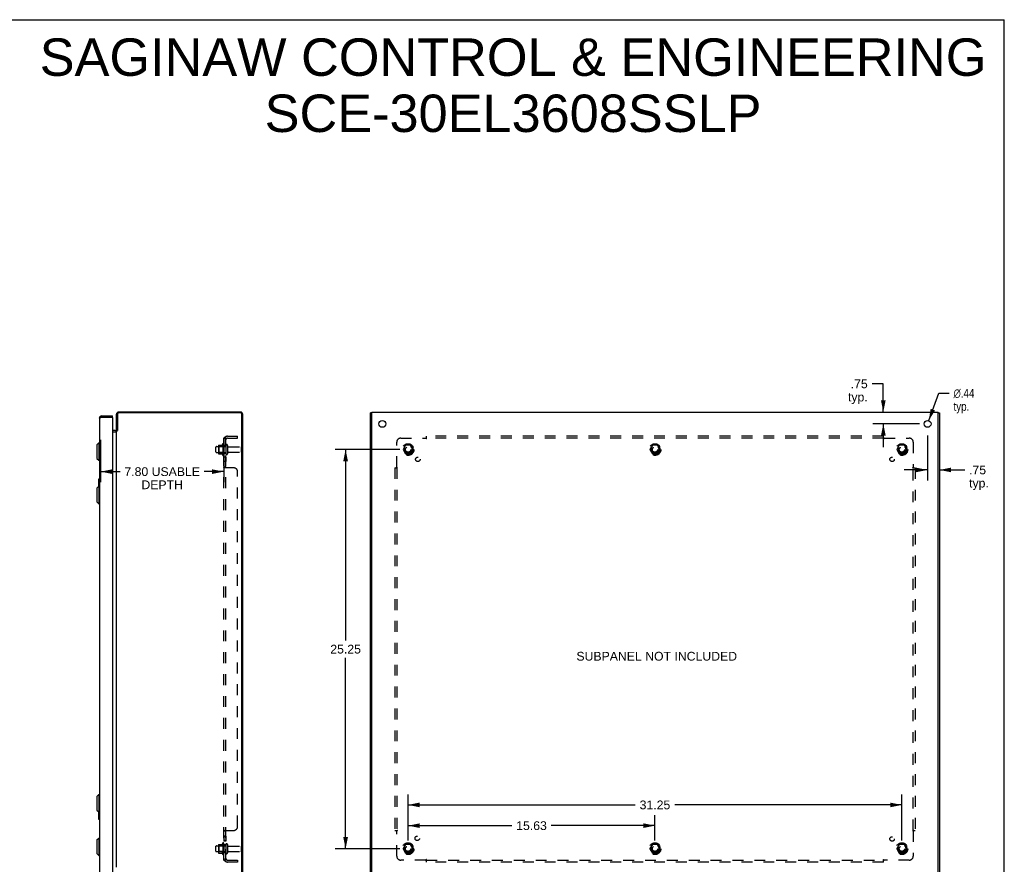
# Model space of a CAD drawing. Header units: inches. Extents: x 0 to 126, y 0 to 81.
# Tile 5 of 5: x 63 to 126, y 28 to 81. Entities that reach past the tile are written whole.
import ezdxf

# ---------------------------------------------------------------- set-up
doc = ezdxf.new("R2010")
doc.units = ezdxf.units.IN
doc.header["$LTSCALE"] = 6.919
doc.header["$MEASUREMENT"] = 0
doc.linetypes.add('HIDDEN', pattern=[0.2, 0.1, -0.1])
doc.layers.get('0').update_dxf_attribs({"linetype": 'CONTINUOUS'})
for name, color, linetype in [('02___PRT_ALL_AXES', 7, 'CONTINUOUS'), ('BENT-SUB-6STUDS-WIDER', 7, 'CONTINUOUS'), ('DEFAULT_2', 8, 'HIDDEN'), ('DIMENSIONS', 7, 'CONTINUOUS')]:
    doc.layers.add(name, color=color, linetype=linetype)
doc.styles.get("Standard").update_dxf_attribs({"font": 'arial.ttf'})
doc.styles.add('TEXTSTYLE_1', font='gdt', dxfattribs={"width": 0.8})
doc.dimstyles.new('DIMSTYLE_1', dxfattribs={"dimtxt": 0.555, "dimasz": 0.74, "dimexe": 0.09, "dimexo": 0.07, "dimgap": 0.0375, "dimtad": 0, "dimtih": 1, "dimtoh": 1, "dimzin": 4, "dimdsep": 46, "dimtxsty": 'Standard', "dimblk": '_FILLED', "dimblk1": '_FILLED', "dimblk2": '_FILLED', "dimcen": 0.09, "dimazin": 1, "dimtfac": 1, "dimtofl": 0, "dimtmove": 0, "dimatfit": 3, "dimldrblk": '_FILLED', "dimfxl": 1, "dimtolj": 1, "dimtzin": 4, "dimarcsym": 0})
doc.dimstyles.new('DIMSTYLE_2', dxfattribs={"dimtxt": 0.555, "dimasz": 0.74, "dimexe": 0.09, "dimexo": 0.07, "dimgap": 0.09, "dimtad": 0, "dimtih": 1, "dimtoh": 1, "dimzin": 4, "dimdsep": 46, "dimtxsty": 'Standard', "dimblk": '_FILLED', "dimblk1": '_FILLED', "dimblk2": '_FILLED', "dimcen": 0.09, "dimazin": 1, "dimtfac": 1, "dimtofl": 0, "dimtmove": 0, "dimatfit": 1, "dimldrblk": '_FILLED', "dimfxl": 1, "dimtolj": 1, "dimtzin": 4, "dimarcsym": 0})

# ---------------------------------------------------------------- blocks, each defined once
blk = doc.blocks.new('_FILLED')
at = {"color": 0, "linetype": 'ByBlock'}
blk.add_solid([(0, 0), (-1, 0.2), (-1, -0.2)], dxfattribs=at)
blk = doc.blocks.new('*D6')
at = {"layer": 'DIMENSIONS', "color": 2, "linetype": 'Continuous'}
for p, q in [((68.608, 54.818), (68.608, 52.148)), ((76.406, 54.818), (76.406, 52.148)), ((68.608, 52.814), (69.841, 52.814)), ((76.406, 52.814), (75.172, 52.814))]:
    blk.add_line(p, q, dxfattribs=at)
at = {"layer": 'DIMENSIONS', "color": 2, "linetype": 'Continuous', "xscale": 0.74, "yscale": 0.74, "zscale": 0.74, "rotation": 180}
blk.add_blockref('_FILLED', (68.608, 52.814), dxfattribs=at)
at = {"layer": 'DIMENSIONS', "color": 2, "linetype": 'Continuous', "xscale": 0.74, "yscale": 0.74, "zscale": 0.74}
blk.add_blockref('_FILLED', (76.406, 52.814), dxfattribs=at)
at = {"layer": 'DIMENSIONS', "color": 2, "linetype": 'Continuous', "insert": (72.507, 53.091), "char_height": 0.555, "width": 4.7763, "attachment_point": 2, "line_spacing_factor": 0.9}
blk.add_mtext('7.80 USABLE\\PDEPTH', dxfattribs=at)
blk = doc.blocks.new('*D13')
at = {"layer": 'DIMENSIONS', "color": 2, "linetype": 'Continuous'}
for p, q in [((118.144, 58.366), (117.435, 58.366)), ((118.144, 56.586), (118.144, 58.366)), ((120.424, 55.836), (117.478, 55.836)), ((118.144, 55.836), (118.144, 54.356))]:
    blk.add_line(p, q, dxfattribs=at)
at = {"layer": 'DIMENSIONS', "color": 2, "linetype": 'Continuous', "xscale": 0.74, "yscale": 0.74, "zscale": 0.74}
for p, rotation in [((118.144, 56.586), 270), ((118.144, 55.836), 90)]:
    blk.add_blockref('_FILLED', p, dxfattribs=dict(at, rotation=rotation))
at = {"layer": 'DIMENSIONS', "color": 2, "linetype": 'Continuous', "insert": (117.157, 58.644), "char_height": 0.555, "width": 1.24823, "attachment_point": 3, "line_spacing_factor": 0.9}
blk.add_mtext('.75\\Ptyp.', dxfattribs=at)
blk = doc.blocks.new('*D14')
at = {"layer": 'DIMENSIONS', "color": 2, "linetype": 'Continuous'}
for p, q in [((121.018, 56.041), (121.661, 57.774)), ((121.661, 57.774), (122.308, 57.774))]:
    blk.add_line(p, q, dxfattribs=at)
at = {"layer": 'DIMENSIONS', "color": 2, "linetype": 'Continuous', "xscale": 0.74, "yscale": 0.74, "zscale": 0.74, "rotation": 249.6559651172}
blk.add_blockref('_FILLED', (121.018, 56.041), dxfattribs=at)
at = {"layer": 'DIMENSIONS', "color": 2, "linetype": 'Continuous', "insert": (122.586, 58.051), "char_height": 0.555, "width": 1.81699, "attachment_point": 1, "line_spacing_factor": 0.9, "style": 'TEXTSTYLE_1'}
blk.add_mtext('{\\fgdt;n}\\fArial;.44\\Ptyp.', dxfattribs=at)
blk = doc.blocks.new('*D15')
at = {"layer": 'BENT-SUB-6STUDS-WIDER', "color": 2, "linetype": 'Continuous'}
for p, q in [((87.549, 54.211), (83.447, 54.211)), ((84.113, 54.211), (84.113, 42.141)), ((84.113, 28.961), (84.113, 41.031)), ((87.549, 28.961), (83.447, 28.961))]:
    blk.add_line(p, q, dxfattribs=at)
at = {"layer": 'BENT-SUB-6STUDS-WIDER', "color": 2, "linetype": 'Continuous', "xscale": 0.74, "yscale": 0.74, "zscale": 0.74}
for p, rotation in [((84.113, 54.211), 90), ((84.113, 28.961), 270)]:
    blk.add_blockref('_FILLED', p, dxfattribs=dict(at, rotation=rotation))
at = {"layer": 'BENT-SUB-6STUDS-WIDER', "color": 2, "linetype": 'Continuous', "insert": (84.113, 41.864), "char_height": 0.555, "width": 1.93941, "attachment_point": 2, "line_spacing_factor": 0.9}
blk.add_mtext('25.25', dxfattribs=at)
blk = doc.blocks.new('*D16')
at = {"layer": 'BENT-SUB-6STUDS-WIDER', "color": 2, "linetype": 'Continuous'}
for p, q in [((88.067, 29.479), (88.067, 31.087)), ((103.692, 29.479), (103.692, 31.087)), ((88.067, 30.421), (94.633, 30.421)), ((103.692, 30.421), (97.127, 30.421))]:
    blk.add_line(p, q, dxfattribs=at)
at = {"layer": 'BENT-SUB-6STUDS-WIDER', "color": 2, "linetype": 'Continuous', "xscale": 0.74, "yscale": 0.74, "zscale": 0.74, "rotation": 180}
blk.add_blockref('_FILLED', (88.067, 30.421), dxfattribs=at)
at = {"layer": 'BENT-SUB-6STUDS-WIDER', "color": 2, "linetype": 'Continuous', "xscale": 0.74, "yscale": 0.74, "zscale": 0.74}
blk.add_blockref('_FILLED', (103.692, 30.421), dxfattribs=at)
at = {"layer": 'BENT-SUB-6STUDS-WIDER', "color": 2, "linetype": 'Continuous', "insert": (95.88, 30.699), "char_height": 0.555, "width": 1.93941, "attachment_point": 2, "line_spacing_factor": 0.9}
blk.add_mtext('15.63', dxfattribs=at)
blk = doc.blocks.new('*D17')
at = {"layer": 'BENT-SUB-6STUDS-WIDER', "color": 2, "linetype": 'Continuous'}
for p, q in [((88.067, 29.479), (88.067, 32.399)), ((119.317, 29.479), (119.317, 32.399)), ((88.067, 31.733), (102.445, 31.733)), ((119.317, 31.733), (104.94, 31.733))]:
    blk.add_line(p, q, dxfattribs=at)
at = {"layer": 'BENT-SUB-6STUDS-WIDER', "color": 2, "linetype": 'Continuous', "xscale": 0.74, "yscale": 0.74, "zscale": 0.74, "rotation": 180}
blk.add_blockref('_FILLED', (88.067, 31.733), dxfattribs=at)
at = {"layer": 'BENT-SUB-6STUDS-WIDER', "color": 2, "linetype": 'Continuous', "xscale": 0.74, "yscale": 0.74, "zscale": 0.74}
blk.add_blockref('_FILLED', (119.317, 31.733), dxfattribs=at)
at = {"layer": 'BENT-SUB-6STUDS-WIDER', "color": 2, "linetype": 'Continuous', "insert": (103.692, 32.011), "char_height": 0.555, "width": 1.93941, "attachment_point": 2, "line_spacing_factor": 0.9}
blk.add_mtext('31.25', dxfattribs=at)
blk = doc.blocks.new('*D18')
at = {"layer": 'DIMENSIONS', "color": 2, "linetype": 'Continuous'}
for p, q in [((120.942, 55.1), (120.942, 52.256)), ((120.942, 52.922), (119.462, 52.922)), ((121.692, 52.922), (123.293, 52.922))]:
    blk.add_line(p, q, dxfattribs=at)
at = {"layer": 'DIMENSIONS', "color": 2, "linetype": 'Continuous', "xscale": 0.74, "yscale": 0.74, "zscale": 0.74}
blk.add_blockref('_FILLED', (120.942, 52.922), dxfattribs=at)
at = {"layer": 'DIMENSIONS', "color": 2, "linetype": 'Continuous', "xscale": 0.74, "yscale": 0.74, "zscale": 0.74, "rotation": 180}
blk.add_blockref('_FILLED', (121.692, 52.922), dxfattribs=at)
at = {"layer": 'DIMENSIONS', "color": 2, "linetype": 'Continuous', "insert": (123.571, 53.199), "char_height": 0.555, "width": 1.24823, "attachment_point": 1, "line_spacing_factor": 0.9}
blk.add_mtext('.75\\Ptyp.', dxfattribs=at)

msp = doc.modelspace()

# ---------------------------------------------------------------- linework, layer by layer
at = {"color": 7, "linetype": 'Continuous'}
for p, q in [((0, 81.4), (125.8, 81.4)), ((125.8, 0), (125.8, 81.4)), ((68.668, 56.336), (68.668, 56.261)), ((69.358, 56.261), (69.343, 56.261)), ((69.358, 56.261), (69.358, 56.336)), ((85.767, 56.523), (85.692, 56.523)), ((121.617, 56.523), (121.692, 56.523)), ((69.667, 55.411), (69.606, 55.411)), ((69.649, 55.391), (69.623, 55.411)), ((68.375, 54.519), (68.493, 54.637)), ((68.375, 54.519), (68.375, 53.653)), ((68.493, 54.637), (68.493, 53.535)), ((68.493, 54.637), (68.533, 54.637)), ((68.375, 53.653), (68.493, 53.535)), ((68.493, 53.535), (68.533, 53.535)), ((68.375, 51.769), (68.493, 51.887)), ((68.375, 51.769), (68.375, 50.903)), ((68.473, 52.321), (68.473, 51.866)), ((68.488, 52.336), (68.533, 52.336)), ((68.493, 51.887), (68.493, 50.785)), ((68.493, 51.887), (68.533, 51.887)), ((68.519, 52.236), (68.519, 51.887)), ((68.375, 50.903), (68.493, 50.785)), ((68.493, 50.785), (68.533, 50.785)), ((68.375, 32.269), (68.493, 32.387)), ((68.375, 32.269), (68.375, 31.403)), ((68.493, 32.387), (68.533, 32.387)), ((68.493, 32.387), (68.493, 31.285)), ((68.375, 31.403), (68.493, 31.285)), ((68.473, 31.305), (68.473, 30.851)), ((68.493, 31.285), (68.533, 31.285)), ((68.519, 31.285), (68.519, 30.936)), ((68.488, 30.836), (68.533, 30.836)), ((68.375, 29.52), (68.493, 29.638)), ((68.375, 29.52), (68.375, 28.654)), ((68.493, 29.638), (68.533, 29.638)), ((68.493, 29.638), (68.493, 28.536)), ((68.375, 28.654), (68.493, 28.536)), ((68.493, 28.536), (68.533, 28.536))]:
    msp.add_line(p, q, dxfattribs=at)
at = {"color": 3, "linetype": 'Continuous'}
for p, q in [((68.533, 56.201), (68.533, 26.971)), ((68.65, 56.256), (68.668, 56.261)), ((68.668, 56.336), (69.358, 56.336)), ((68.668, 56.261), (69.343, 56.261)), ((69.358, 56.246), (69.358, 26.926)), ((69.606, 55.411), (69.606, 56.441)), ((69.669, 56.443), (69.669, 55.414)), ((77.463, 56.523), (69.749, 56.523)), ((77.461, 56.586), (69.751, 56.586)), ((77.543, 26.729), (77.543, 56.443)), ((77.606, 26.731), (77.606, 56.441)), ((85.692, 26.649), (85.692, 56.523)), ((85.767, 26.586), (85.767, 56.586)), ((85.767, 56.586), (121.617, 56.586)), ((121.617, 26.586), (121.617, 56.586)), ((121.692, 56.523), (121.692, 26.649)), ((69.536, 55.411), (69.358, 55.411)), ((69.358, 55.336), (69.59, 55.336)), ((69.606, 27.788), (69.606, 55.384)), ((69.606, 55.384), (69.647, 55.384))]:
    msp.add_line(p, q, dxfattribs=at)
for points in [[(68.533, 56.201), (68.533, 56.204), (68.534, 56.206), (68.535, 56.209), (68.537, 56.211), (68.54, 56.214), (68.543, 56.216), (68.547, 56.219), (68.551, 56.221), (68.555, 56.224), (68.561, 56.226), (68.566, 56.229), (68.572, 56.231), (68.579, 56.234), (68.585, 56.236), (68.593, 56.239), (68.6, 56.241), (68.608, 56.244), (68.616, 56.246), (68.624, 56.249), (68.633, 56.251)], [(68.633, 56.251), (68.641, 56.254), (68.65, 56.256)], [(69.59, 55.438), (69.59, 55.437), (69.59, 55.437), (69.59, 55.436), (69.59, 55.435), (69.59, 55.435), (69.591, 55.434), (69.592, 55.432), (69.593, 55.431), (69.594, 55.43), (69.595, 55.429)], [(69.59, 55.336), (69.59, 55.337), (69.59, 55.338), (69.59, 55.339), (69.59, 55.341), (69.59, 55.342), (69.591, 55.343), (69.591, 55.345), (69.592, 55.346), (69.593, 55.347), (69.594, 55.348)], [(69.594, 55.348), (69.595, 55.35), (69.596, 55.351), (69.597, 55.352), (69.6, 55.354)], [(69.595, 55.429), (69.597, 55.426), (69.599, 55.424), (69.6, 55.423), (69.601, 55.421)], [(69.6, 55.354), (69.601, 55.355), (69.602, 55.356), (69.603, 55.358), (69.604, 55.359), (69.604, 55.36), (69.605, 55.361), (69.605, 55.362), (69.606, 55.363), (69.606, 55.364)], [(69.601, 55.421), (69.602, 55.42), (69.603, 55.418), (69.604, 55.417), (69.605, 55.415)], [(69.647, 55.384), (69.649, 55.385), (69.65, 55.387), (69.651, 55.388), (69.652, 55.389), (69.653, 55.39), (69.654, 55.391), (69.655, 55.392), (69.656, 55.393), (69.656, 55.395), (69.657, 55.396), (69.658, 55.397), (69.658, 55.398), (69.659, 55.399), (69.661, 55.402)], [(69.661, 55.402), (69.662, 55.403), (69.662, 55.405), (69.663, 55.406), (69.664, 55.407), (69.664, 55.408), (69.665, 55.409), (69.666, 55.411), (69.667, 55.412), (69.668, 55.413), (69.669, 55.414)]]:
    msp.add_lwpolyline(points, dxfattribs=at)
at = {"color": 7, "linetype": 'Continuous'}
for points in [[(69.649, 55.391), (69.65, 55.392), (69.651, 55.393), (69.653, 55.394), (69.654, 55.395), (69.656, 55.396), (69.658, 55.397)], [(68.518, 52.273), (68.518, 52.267), (68.519, 52.261), (68.519, 52.255), (68.519, 52.249), (68.519, 52.243), (68.519, 52.236)], [(68.519, 30.936), (68.519, 30.93), (68.519, 30.924), (68.519, 30.918), (68.519, 30.912), (68.518, 30.906), (68.518, 30.9)]]:
    msp.add_lwpolyline(points, dxfattribs=at)
at = {"color": 3, "linetype": 'Continuous'}
for centre, radius, start, end in [((68.668, 56.201), 0.135, 90, 180), ((69.343, 56.246), 0.015, 0, 90), ((69.751, 56.441), 0.145, 90, 180), ((69.749, 56.443), 0.08, 90, 180), ((77.461, 56.441), 0.145, 0, 90), ((77.463, 56.443), 0.08, 0, 90), ((69.536, 55.481), 0.07, 270, 356.76917)]:
    msp.add_arc(centre, radius, start, end, dxfattribs=at)
at = {"color": 7, "linetype": 'Continuous'}
for centre, radius, start, end in [((68.668, 56.201), 0.06, 90, 121.78549), ((69.536, 55.481), 0.145, 270, 293.87128), ((69.536, 55.481), 0.145, 318.01167, 321.24508), ((68.488, 52.321), 0.015, 90, 180), ((68.518, 52.321), 0.015, 0, 90), ((68.488, 30.851), 0.015, 180, 270), ((68.518, 30.851), 0.015, 270, 360)]:
    msp.add_arc(centre, radius, start, end, dxfattribs=at)
at = {"layer": '02___PRT_ALL_AXES', "color": 8, "linetype": 'HIDDEN'}
for p, q in [((75.936, 54.394), (76.531, 54.394)), ((76.336, 54.567), (76.336, 53.856)), ((76.406, 54.461), (76.406, 54.545)), ((76.406, 54.461), (76.406, 53.961)), ((76.531, 54.461), (76.406, 54.461)), ((76.531, 54.461), (76.531, 53.961)), ((76.699, 54.377), (77.501, 54.377)), ((75.936, 54.028), (76.531, 54.028)), ((76.406, 53.877), (76.406, 53.961)), ((76.531, 53.961), (76.406, 53.961)), ((76.406, 53.733), (76.406, 53.452)), ((76.531, 53.733), (76.406, 53.733)), ((76.531, 53.733), (76.531, 53.452)), ((76.699, 54.045), (77.501, 54.045)), ((76.531, 53.452), (76.406, 53.452)), ((76.336, 29.317), (76.336, 28.606)), ((76.531, 29.757), (76.406, 29.757)), ((76.406, 29.757), (76.406, 29.44)), ((76.531, 29.721), (76.406, 29.721)), ((76.531, 29.476), (76.406, 29.476)), ((76.531, 29.44), (76.406, 29.44)), ((76.406, 29.211), (76.406, 29.295)), ((76.531, 29.757), (76.531, 29.44)), ((75.936, 29.144), (76.531, 29.144)), ((75.936, 28.778), (76.531, 28.778)), ((76.531, 29.211), (76.406, 29.211)), ((76.406, 29.211), (76.406, 28.711)), ((76.531, 28.711), (76.406, 28.711)), ((76.406, 28.627), (76.406, 28.711)), ((76.531, 29.211), (76.531, 28.711)), ((76.699, 29.127), (77.501, 29.127)), ((76.699, 28.795), (77.501, 28.795))]:
    msp.add_line(p, q, dxfattribs=at)
at = {"layer": '02___PRT_ALL_AXES', "color": 3, "linetype": 'Continuous'}
for centre in [(86.439, 55.836), (120.942, 55.836)]:
    msp.add_circle(centre, 0.219, dxfattribs=at)
at = {"layer": '02___PRT_ALL_AXES', "color": 8, "linetype": 'HIDDEN'}
for centre, radius in [((88.067, 54.211), 0.372), ((88.067, 54.211), 0.356), ((88.067, 54.211), 0.25), ((88.067, 54.211), 0.183), ((103.692, 54.211), 0.372), ((103.692, 54.211), 0.356), ((103.692, 54.211), 0.25), ((103.692, 54.211), 0.183), ((119.317, 54.211), 0.372), ((119.317, 54.211), 0.356), ((119.317, 54.211), 0.25), ((119.317, 54.211), 0.183), ((88.686, 53.593), 0.141), ((118.699, 53.593), 0.141), ((88.067, 28.961), 0.372), ((88.067, 28.961), 0.356), ((88.647, 29.617), 0.141), ((103.692, 28.961), 0.372), ((103.692, 28.961), 0.356), ((118.699, 29.58), 0.141), ((119.317, 28.961), 0.372), ((119.317, 28.961), 0.356), ((88.067, 28.961), 0.25), ((88.067, 28.961), 0.183), ((103.692, 28.961), 0.25), ((103.692, 28.961), 0.183), ((119.317, 28.961), 0.25), ((119.317, 28.961), 0.183)]:
    msp.add_circle(centre, radius, dxfattribs=at)
for centre, radius, start, end in [((76.936, 54.211), 0.698, 149.33687, 156.03207), ((76.367, 54.545), 0.0384, 0, 145.55034), ((76.936, 54.211), 0.698, 203.96793, 210.66313), ((76.367, 53.877), 0.0384, 214.44966, 360), ((76.936, 28.961), 0.698, 149.33687, 156.03207), ((76.367, 29.295), 0.0384, 0, 145.55034), ((76.936, 28.961), 0.698, 203.96793, 210.66313), ((76.367, 28.627), 0.0384, 214.44966, 360)]:
    msp.add_arc(centre, radius, start, end, dxfattribs=at)
at = {"layer": 'DEFAULT_2', "color": 8, "linetype": 'HIDDEN'}
for p, q in [((76.406, 28.243), (76.406, 54.93)), ((76.531, 54.93), (76.406, 54.93)), ((76.46, 54.969), (76.556, 54.889)), ((76.483, 54.928), (76.484, 54.928)), ((76.484, 54.928), (76.486, 54.927)), ((76.486, 54.927), (76.487, 54.927)), ((76.487, 54.927), (76.488, 54.927)), ((76.488, 54.927), (76.49, 54.926)), ((76.49, 54.926), (76.491, 54.926)), ((76.491, 54.926), (76.493, 54.925)), ((76.493, 54.925), (76.494, 54.925)), ((76.494, 54.925), (76.496, 54.924)), ((76.496, 54.924), (76.497, 54.924)), ((76.497, 54.924), (76.499, 54.923)), ((76.499, 54.923), (76.5, 54.923)), ((76.5, 54.923), (76.502, 54.922)), ((76.531, 54.91), (76.53, 54.91)), ((76.531, 28.243), (76.531, 54.93)), ((76.643, 55.055), (77.281, 55.055)), ((76.643, 54.93), (77.281, 54.93)), ((77.281, 54.93), (77.281, 55.055)), ((87.599, 54.93), (89.188, 54.93)), ((89.202, 54.944), (89.199, 54.941)), ((89.207, 54.949), (89.202, 54.944)), ((89.224, 54.889), (89.224, 55.055)), ((118.161, 55.055), (89.224, 55.055)), ((118.161, 54.93), (89.224, 54.93)), ((118.161, 54.889), (118.161, 55.055)), ((118.196, 54.93), (119.786, 54.93)), ((75.906, 54.058), (75.906, 54.364)), ((76.07, 54.467), (76.07, 53.956)), ((76.09, 54.395), (76.07, 54.415)), ((76.08, 54.489), (76.308, 54.489)), ((76.09, 54.395), (76.09, 54.028)), ((76.386, 54.395), (76.09, 54.395)), ((76.386, 54.395), (76.406, 54.415)), ((76.386, 54.395), (76.386, 54.028)), ((76.637, 54.476), (76.637, 53.947)), ((77.531, 54.075), (77.531, 54.347)), ((87.349, 53.09), (87.349, 54.68)), ((87.904, 54.484), (87.75, 54.216)), ((88.222, 54.489), (87.913, 54.489)), ((88.385, 54.216), (88.23, 54.484)), ((103.529, 54.484), (103.375, 54.216)), ((103.847, 54.489), (103.538, 54.489)), ((104.01, 54.216), (103.855, 54.484)), ((119.154, 54.484), (119, 54.216)), ((119.472, 54.489), (119.163, 54.489)), ((119.635, 54.216), (119.48, 54.484)), ((120.036, 54.68), (120.036, 53.09)), ((76.09, 54.028), (76.07, 54.008)), ((76.08, 53.934), (76.308, 53.934)), ((76.386, 54.028), (76.09, 54.028)), ((76.386, 54.028), (76.406, 54.008)), ((87.75, 54.206), (87.904, 53.939)), ((88.222, 53.934), (87.913, 53.934)), ((88.23, 53.939), (88.385, 54.206)), ((103.375, 54.206), (103.529, 53.939)), ((103.847, 53.934), (103.538, 53.934)), ((103.855, 53.939), (104.01, 54.206)), ((119, 54.206), (119.154, 53.939)), ((119.472, 53.934), (119.163, 53.934)), ((119.48, 53.939), (119.635, 54.206)), ((76.531, 53.09), (76.406, 53.09)), ((76.453, 53.059), (76.451, 53.061)), ((77.031, 53.055), (76.46, 53.055)), ((76.531, 53.089), (76.531, 53.09)), ((76.531, 53.087), (76.531, 53.088)), ((76.551, 53.07), (76.55, 53.071)), ((76.555, 53.065), (76.555, 53.066)), ((87.224, 53.055), (87.224, 30.118)), ((87.224, 53.055), (87.389, 53.055)), ((87.349, 53.055), (87.349, 30.118)), ((119.995, 53.055), (120.161, 53.055)), ((120.036, 30.118), (120.036, 53.055)), ((120.05, 53.077), (120.047, 53.08)), ((120.055, 53.072), (120.05, 53.077)), ((120.161, 53.055), (120.161, 30.118)), ((77.281, 30.368), (77.281, 52.805)), ((76.406, 30.083), (76.406, 30.082)), ((76.531, 30.082), (76.406, 30.082)), ((76.46, 30.118), (77.031, 30.118)), ((76.556, 30.109), (76.555, 30.108)), ((87.224, 30.118), (87.389, 30.118)), ((87.33, 30.101), (87.334, 30.096)), ((87.334, 30.096), (87.338, 30.093)), ((87.349, 28.493), (87.349, 30.082)), ((119.995, 30.118), (120.161, 30.118)), ((120.036, 30.082), (120.036, 28.493)), ((75.906, 28.808), (75.906, 29.114)), ((76.07, 29.217), (76.07, 28.706)), ((76.09, 29.145), (76.07, 29.165)), ((76.09, 28.778), (76.07, 28.758)), ((76.08, 29.239), (76.308, 29.239)), ((76.08, 28.684), (76.308, 28.684)), ((76.386, 29.145), (76.09, 29.145)), ((76.09, 29.145), (76.09, 28.778)), ((76.386, 28.778), (76.09, 28.778)), ((76.386, 29.145), (76.406, 29.165)), ((76.386, 29.145), (76.386, 28.778)), ((76.386, 28.778), (76.406, 28.758)), ((76.637, 29.226), (76.637, 28.697)), ((77.531, 28.825), (77.531, 29.097)), ((87.904, 29.234), (87.75, 28.966)), ((87.75, 28.956), (87.904, 28.689)), ((88.222, 29.239), (87.913, 29.239)), ((88.222, 28.684), (87.913, 28.684)), ((88.385, 28.966), (88.23, 29.234)), ((88.23, 28.689), (88.385, 28.956)), ((103.529, 29.234), (103.375, 28.966)), ((103.375, 28.956), (103.529, 28.689)), ((103.847, 29.239), (103.538, 29.239)), ((103.847, 28.684), (103.538, 28.684)), ((104.01, 28.966), (103.855, 29.234)), ((103.855, 28.689), (104.01, 28.956)), ((119.154, 29.234), (119, 28.966)), ((119, 28.956), (119.154, 28.689)), ((119.472, 29.239), (119.163, 29.239)), ((119.472, 28.684), (119.163, 28.684)), ((119.635, 28.966), (119.48, 29.234)), ((119.48, 28.689), (119.635, 28.956)), ((76.531, 28.243), (76.406, 28.243)), ((76.46, 28.204), (76.556, 28.283)), ((76.474, 28.243), (76.474, 28.243)), ((76.494, 28.248), (76.493, 28.247)), ((76.496, 28.248), (76.494, 28.248)), ((76.498, 28.249), (76.496, 28.248)), ((76.499, 28.249), (76.498, 28.249)), ((76.501, 28.25), (76.499, 28.249)), ((76.643, 28.243), (77.281, 28.243)), ((77.281, 28.118), (76.643, 28.118)), ((77.281, 28.243), (77.281, 28.118)), ((89.188, 28.243), (87.599, 28.243)), ((89.224, 28.118), (89.224, 28.283)), ((89.224, 28.243), (118.161, 28.243)), ((118.161, 28.118), (89.224, 28.118)), ((118.161, 28.118), (118.161, 28.283)), ((118.178, 28.224), (118.183, 28.228)), ((118.183, 28.228), (118.186, 28.232)), ((119.786, 28.243), (118.196, 28.243))]:
    msp.add_line(p, q, dxfattribs=at)
for points in [[(76.428, 54.95), (76.425, 54.949), (76.422, 54.947), (76.419, 54.946), (76.416, 54.944), (76.414, 54.943), (76.412, 54.941), (76.41, 54.939), (76.408, 54.938), (76.407, 54.936), (76.406, 54.934), (76.406, 54.933), (76.406, 54.931), (76.406, 54.93)], [(76.46, 54.969), (76.458, 54.967), (76.456, 54.965), (76.453, 54.963), (76.451, 54.961), (76.448, 54.959), (76.445, 54.958), (76.441, 54.956), (76.438, 54.955), (76.435, 54.953), (76.428, 54.95)], [(76.474, 54.93), (76.474, 54.93), (76.473, 54.93), (76.473, 54.93), (76.472, 54.93), (76.472, 54.93), (76.472, 54.93), (76.471, 54.93), (76.471, 54.93), (76.471, 54.93), (76.471, 54.93)], [(76.471, 54.93), (76.471, 54.93), (76.471, 54.93), (76.471, 54.93), (76.471, 54.93), (76.472, 54.93), (76.472, 54.93), (76.473, 54.93), (76.473, 54.93), (76.473, 54.93), (76.474, 54.93), (76.474, 54.93), (76.475, 54.93), (76.475, 54.93), (76.476, 54.929), (76.476, 54.929), (76.477, 54.929), (76.477, 54.929), (76.478, 54.929), (76.478, 54.929), (76.479, 54.929), (76.48, 54.929), (76.48, 54.929), (76.481, 54.928), (76.482, 54.928), (76.482, 54.928), (76.483, 54.928)], [(76.502, 54.922), (76.504, 54.922), (76.505, 54.921), (76.506, 54.921), (76.506, 54.921), (76.507, 54.92), (76.508, 54.92), (76.509, 54.92), (76.51, 54.919), (76.511, 54.919), (76.512, 54.919), (76.513, 54.918), (76.514, 54.918), (76.515, 54.917), (76.515, 54.917), (76.516, 54.917), (76.517, 54.916), (76.518, 54.916), (76.519, 54.916), (76.519, 54.915), (76.52, 54.915), (76.521, 54.915), (76.522, 54.914), (76.522, 54.914), (76.523, 54.913), (76.524, 54.913), (76.525, 54.913), (76.525, 54.912), (76.526, 54.912), (76.527, 54.912), (76.527, 54.911), (76.528, 54.911), (76.528, 54.911), (76.529, 54.91), (76.53, 54.91), (76.53, 54.91), (76.531, 54.909), (76.531, 54.909), (76.532, 54.909), (76.532, 54.909), (76.533, 54.908), (76.533, 54.908), (76.534, 54.908), (76.534, 54.908), (76.534, 54.907), (76.534, 54.907)], [(76.545, 54.906), (76.544, 54.908), (76.542, 54.91), (76.54, 54.912), (76.539, 54.914), (76.537, 54.916), (76.536, 54.918), (76.534, 54.92), (76.533, 54.922), (76.532, 54.924), (76.531, 54.926), (76.531, 54.927), (76.531, 54.929), (76.531, 54.93)], [(76.535, 54.907), (76.535, 54.907), (76.534, 54.907), (76.534, 54.907), (76.534, 54.908), (76.534, 54.908), (76.533, 54.908), (76.533, 54.908), (76.533, 54.909), (76.532, 54.909), (76.532, 54.909), (76.531, 54.91)], [(76.534, 54.907), (76.535, 54.907), (76.535, 54.907)], [(76.556, 54.889), (76.556, 54.89), (76.557, 54.89), (76.557, 54.891), (76.557, 54.892), (76.556, 54.893), (76.556, 54.894), (76.555, 54.895), (76.555, 54.896), (76.554, 54.897), (76.553, 54.898), (76.551, 54.9), (76.55, 54.901), (76.549, 54.903), (76.545, 54.906)], [(89.199, 54.941), (89.197, 54.939), (89.195, 54.938), (89.194, 54.936), (89.192, 54.934), (89.191, 54.933), (89.189, 54.931), (89.188, 54.93)], [(89.198, 54.916), (89.197, 54.918), (89.196, 54.92), (89.194, 54.922), (89.193, 54.924), (89.192, 54.926), (89.191, 54.927), (89.189, 54.929), (89.188, 54.93)], [(89.224, 54.889), (89.222, 54.89), (89.221, 54.89), (89.219, 54.891), (89.218, 54.892), (89.217, 54.893), (89.215, 54.894), (89.214, 54.895), (89.213, 54.896), (89.211, 54.897), (89.21, 54.898), (89.209, 54.9), (89.208, 54.901), (89.206, 54.903), (89.205, 54.904), (89.204, 54.906), (89.203, 54.908), (89.202, 54.91), (89.201, 54.912), (89.198, 54.916)], [(89.224, 54.969), (89.222, 54.967), (89.221, 54.965), (89.219, 54.963), (89.218, 54.961), (89.217, 54.959), (89.215, 54.958), (89.214, 54.956), (89.212, 54.955), (89.211, 54.953), (89.209, 54.952), (89.208, 54.95), (89.207, 54.949)], [(118.161, 54.969), (118.163, 54.967), (118.164, 54.965), (118.165, 54.963), (118.167, 54.961), (118.168, 54.959), (118.17, 54.958), (118.171, 54.956), (118.172, 54.955), (118.174, 54.953), (118.175, 54.952), (118.177, 54.95), (118.178, 54.949)], [(118.161, 54.889), (118.163, 54.89), (118.164, 54.89), (118.165, 54.891), (118.167, 54.892), (118.168, 54.893), (118.169, 54.894), (118.171, 54.895), (118.172, 54.896), (118.173, 54.897), (118.175, 54.898), (118.176, 54.9), (118.177, 54.901), (118.178, 54.903), (118.179, 54.904), (118.181, 54.906), (118.182, 54.908), (118.183, 54.91), (118.184, 54.912)], [(118.178, 54.949), (118.184, 54.943), (118.186, 54.941), (118.188, 54.939), (118.189, 54.938), (118.191, 54.936), (118.193, 54.934), (118.194, 54.933), (118.195, 54.931), (118.196, 54.93)], [(118.184, 54.912), (118.187, 54.916), (118.188, 54.918), (118.189, 54.92), (118.19, 54.922), (118.192, 54.924), (118.193, 54.926), (118.194, 54.927), (118.195, 54.929), (118.196, 54.93)], [(76.406, 53.088), (76.406, 53.089), (76.406, 53.09)], [(76.419, 53.075), (76.416, 53.077), (76.414, 53.078), (76.412, 53.08), (76.41, 53.082), (76.408, 53.083), (76.407, 53.085), (76.406, 53.087), (76.406, 53.088), (76.406, 53.089), (76.406, 53.09)], [(76.425, 53.072), (76.422, 53.074), (76.419, 53.075), (76.416, 53.077), (76.414, 53.078), (76.412, 53.08), (76.41, 53.082), (76.408, 53.083)], [(76.438, 53.066), (76.431, 53.069), (76.428, 53.071), (76.425, 53.072)], [(76.448, 53.062), (76.445, 53.064), (76.441, 53.065), (76.438, 53.066)], [(76.46, 53.055), (76.458, 53.056), (76.456, 53.058), (76.453, 53.059), (76.451, 53.061), (76.448, 53.062)], [(76.46, 53.055), (76.458, 53.056), (76.456, 53.058)], [(76.539, 53.079), (76.537, 53.081), (76.536, 53.082), (76.534, 53.083), (76.533, 53.084), (76.532, 53.086), (76.531, 53.087), (76.531, 53.088), (76.531, 53.089), (76.531, 53.09)], [(76.544, 53.076), (76.54, 53.078), (76.539, 53.079), (76.537, 53.081), (76.536, 53.082), (76.534, 53.083), (76.533, 53.084)], [(76.549, 53.072), (76.547, 53.073), (76.545, 53.075), (76.544, 53.076)], [(76.556, 53.055), (76.556, 53.057), (76.557, 53.058), (76.557, 53.059), (76.557, 53.061), (76.556, 53.062), (76.556, 53.063), (76.555, 53.065), (76.555, 53.066), (76.554, 53.067), (76.553, 53.069), (76.551, 53.07), (76.55, 53.071), (76.549, 53.072), (76.547, 53.073)], [(76.557, 53.059), (76.557, 53.061), (76.556, 53.062), (76.556, 53.063)], [(76.556, 53.055), (76.556, 53.057), (76.557, 53.058)], [(87.31, 53.055), (87.312, 53.056), (87.314, 53.058), (87.316, 53.059), (87.318, 53.061), (87.319, 53.062), (87.321, 53.064), (87.323, 53.065), (87.324, 53.066), (87.326, 53.068), (87.327, 53.069), (87.328, 53.071), (87.33, 53.072)], [(87.33, 53.072), (87.336, 53.078), (87.338, 53.08), (87.339, 53.082), (87.341, 53.083), (87.343, 53.085), (87.344, 53.087), (87.346, 53.088), (87.347, 53.089), (87.349, 53.09)], [(87.367, 53.078), (87.363, 53.081), (87.361, 53.082), (87.359, 53.083), (87.357, 53.084), (87.355, 53.086), (87.353, 53.087), (87.351, 53.088), (87.35, 53.089), (87.349, 53.09)], [(87.389, 53.055), (87.389, 53.057), (87.388, 53.058), (87.388, 53.059), (87.387, 53.061), (87.386, 53.062), (87.385, 53.063), (87.384, 53.065), (87.383, 53.066), (87.382, 53.067), (87.38, 53.069), (87.379, 53.07), (87.378, 53.071), (87.376, 53.072), (87.374, 53.073), (87.373, 53.075), (87.371, 53.076), (87.369, 53.077), (87.367, 53.078)], [(119.995, 53.055), (119.996, 53.057), (119.996, 53.058), (119.997, 53.059), (119.998, 53.061), (119.999, 53.062), (120, 53.063), (120.001, 53.065), (120.002, 53.066), (120.003, 53.067), (120.004, 53.069), (120.006, 53.07), (120.007, 53.071), (120.009, 53.072), (120.01, 53.073), (120.012, 53.075), (120.014, 53.076), (120.016, 53.077), (120.018, 53.078), (120.022, 53.081)], [(120.022, 53.081), (120.024, 53.082), (120.026, 53.083), (120.028, 53.084), (120.03, 53.086), (120.032, 53.087), (120.033, 53.088), (120.035, 53.089), (120.036, 53.09)], [(120.047, 53.08), (120.045, 53.082), (120.044, 53.083), (120.042, 53.085), (120.04, 53.087), (120.039, 53.088), (120.037, 53.089), (120.036, 53.09)], [(120.075, 53.055), (120.073, 53.056), (120.071, 53.058), (120.069, 53.059), (120.067, 53.061), (120.065, 53.062), (120.064, 53.064), (120.062, 53.065), (120.061, 53.066), (120.059, 53.068), (120.058, 53.069), (120.056, 53.071), (120.055, 53.072)], [(76.425, 30.101), (76.422, 30.099), (76.419, 30.098), (76.416, 30.096), (76.414, 30.095), (76.412, 30.093), (76.41, 30.091), (76.408, 30.089), (76.407, 30.088), (76.406, 30.086), (76.406, 30.085), (76.406, 30.083), (76.406, 30.082)], [(76.419, 30.098), (76.416, 30.096), (76.414, 30.095), (76.412, 30.093)], [(76.431, 30.103), (76.428, 30.102), (76.425, 30.101)], [(76.46, 30.118), (76.458, 30.116), (76.456, 30.115), (76.453, 30.113), (76.451, 30.112), (76.448, 30.111), (76.445, 30.109), (76.441, 30.108), (76.438, 30.106), (76.431, 30.103)], [(76.46, 30.118), (76.458, 30.116), (76.456, 30.115), (76.453, 30.113), (76.451, 30.112), (76.448, 30.111)], [(76.54, 30.095), (76.539, 30.093), (76.537, 30.092), (76.536, 30.091), (76.534, 30.09), (76.533, 30.088), (76.532, 30.087), (76.531, 30.086), (76.531, 30.085), (76.531, 30.083), (76.531, 30.082)], [(76.533, 30.088), (76.532, 30.087), (76.531, 30.086)], [(76.531, 30.085), (76.531, 30.083), (76.531, 30.082)], [(76.539, 30.093), (76.537, 30.092), (76.536, 30.091), (76.534, 30.09)], [(76.556, 30.118), (76.556, 30.116), (76.557, 30.115), (76.557, 30.113), (76.557, 30.112), (76.556, 30.111), (76.556, 30.109), (76.555, 30.108), (76.555, 30.107), (76.554, 30.105), (76.553, 30.104), (76.551, 30.103), (76.55, 30.102), (76.549, 30.1), (76.547, 30.099), (76.545, 30.098), (76.544, 30.097), (76.54, 30.095)], [(76.55, 30.102), (76.549, 30.1), (76.547, 30.099)], [(76.554, 30.105), (76.553, 30.104), (76.551, 30.103)], [(76.556, 30.118), (76.556, 30.116), (76.557, 30.115), (76.557, 30.113), (76.557, 30.112)], [(87.31, 30.118), (87.312, 30.116), (87.314, 30.115), (87.316, 30.113), (87.318, 30.112), (87.319, 30.111), (87.321, 30.109), (87.323, 30.108), (87.324, 30.106), (87.326, 30.105), (87.327, 30.103), (87.328, 30.102), (87.33, 30.101)], [(87.338, 30.093), (87.339, 30.091), (87.341, 30.089), (87.343, 30.088), (87.344, 30.086), (87.346, 30.085), (87.347, 30.083), (87.349, 30.082)], [(87.363, 30.092), (87.361, 30.091), (87.359, 30.09), (87.357, 30.088), (87.355, 30.087), (87.353, 30.086), (87.351, 30.085), (87.35, 30.083), (87.349, 30.082)], [(87.389, 30.118), (87.389, 30.116), (87.388, 30.115), (87.388, 30.113), (87.387, 30.112), (87.386, 30.111), (87.385, 30.109), (87.384, 30.108), (87.383, 30.107), (87.382, 30.105), (87.38, 30.104), (87.379, 30.103), (87.378, 30.102), (87.376, 30.1), (87.374, 30.099), (87.373, 30.098), (87.371, 30.097), (87.369, 30.096), (87.367, 30.095), (87.363, 30.092)], [(119.995, 30.118), (119.996, 30.116), (119.996, 30.115), (119.997, 30.113), (119.998, 30.112), (119.999, 30.111), (120, 30.109), (120.001, 30.108), (120.002, 30.107), (120.003, 30.105), (120.004, 30.104), (120.006, 30.103), (120.007, 30.102), (120.009, 30.1), (120.01, 30.099), (120.012, 30.098), (120.014, 30.097), (120.016, 30.096), (120.018, 30.095)], [(120.018, 30.095), (120.022, 30.092), (120.024, 30.091), (120.026, 30.09), (120.028, 30.088), (120.03, 30.087), (120.032, 30.086), (120.033, 30.085), (120.035, 30.083), (120.036, 30.082)], [(120.049, 30.095), (120.047, 30.093), (120.045, 30.091), (120.044, 30.089), (120.042, 30.088), (120.04, 30.086), (120.039, 30.085), (120.037, 30.083), (120.036, 30.082)], [(120.075, 30.118), (120.073, 30.116), (120.071, 30.115), (120.069, 30.113), (120.067, 30.112), (120.065, 30.111), (120.064, 30.109), (120.062, 30.108), (120.061, 30.106), (120.059, 30.105), (120.058, 30.103), (120.056, 30.102), (120.055, 30.101), (120.049, 30.095)], [(76.435, 28.22), (76.428, 28.222), (76.425, 28.224), (76.422, 28.225), (76.419, 28.227), (76.416, 28.228), (76.414, 28.23), (76.412, 28.232), (76.41, 28.233), (76.408, 28.235), (76.407, 28.237), (76.406, 28.238), (76.406, 28.24), (76.406, 28.241), (76.406, 28.243)], [(76.46, 28.204), (76.458, 28.206), (76.456, 28.208), (76.453, 28.21), (76.451, 28.212), (76.448, 28.213), (76.445, 28.215), (76.441, 28.217), (76.438, 28.218), (76.435, 28.22)], [(76.493, 28.247), (76.491, 28.247), (76.49, 28.247), (76.49, 28.246), (76.489, 28.246), (76.488, 28.246), (76.487, 28.246), (76.487, 28.246), (76.486, 28.245), (76.485, 28.245), (76.484, 28.245), (76.484, 28.245), (76.483, 28.245), (76.482, 28.245), (76.481, 28.244), (76.481, 28.244), (76.48, 28.244), (76.479, 28.244), (76.479, 28.244), (76.478, 28.244), (76.477, 28.243), (76.477, 28.243), (76.476, 28.243), (76.475, 28.243), (76.475, 28.243), (76.474, 28.243), (76.473, 28.243), (76.473, 28.243), (76.472, 28.243), (76.472, 28.243), (76.472, 28.243), (76.471, 28.243)], [(76.471, 28.243), (76.471, 28.243), (76.471, 28.243), (76.471, 28.243), (76.471, 28.243), (76.471, 28.243), (76.471, 28.243), (76.472, 28.243), (76.472, 28.243), (76.472, 28.243), (76.473, 28.243), (76.473, 28.243), (76.474, 28.243)], [(76.535, 28.266), (76.535, 28.266), (76.535, 28.266), (76.535, 28.266), (76.534, 28.265), (76.534, 28.265), (76.534, 28.265), (76.533, 28.265), (76.533, 28.265), (76.533, 28.264), (76.532, 28.264), (76.532, 28.264), (76.531, 28.264), (76.531, 28.263), (76.53, 28.263), (76.53, 28.263), (76.529, 28.262), (76.528, 28.262), (76.528, 28.262), (76.527, 28.261), (76.526, 28.261), (76.526, 28.261), (76.525, 28.26), (76.524, 28.26), (76.524, 28.26), (76.523, 28.259), (76.522, 28.259), (76.522, 28.258), (76.521, 28.258), (76.52, 28.258), (76.519, 28.257), (76.519, 28.257), (76.518, 28.257), (76.517, 28.256), (76.516, 28.256), (76.515, 28.256), (76.514, 28.255), (76.514, 28.255), (76.513, 28.254), (76.512, 28.254), (76.511, 28.254), (76.51, 28.253), (76.509, 28.253), (76.508, 28.253), (76.507, 28.252), (76.506, 28.252), (76.505, 28.252), (76.504, 28.251), (76.504, 28.251), (76.503, 28.251), (76.502, 28.25), (76.501, 28.25)], [(76.549, 28.27), (76.545, 28.267), (76.544, 28.265), (76.542, 28.263), (76.54, 28.261), (76.539, 28.259), (76.537, 28.257), (76.536, 28.255), (76.534, 28.253), (76.533, 28.251), (76.532, 28.249), (76.531, 28.247), (76.531, 28.245), (76.531, 28.244), (76.531, 28.243)], [(76.531, 28.263), (76.531, 28.263), (76.532, 28.263), (76.532, 28.264), (76.533, 28.264), (76.533, 28.264), (76.533, 28.265), (76.534, 28.265), (76.534, 28.265), (76.534, 28.265), (76.534, 28.265), (76.535, 28.266), (76.535, 28.266)], [(76.556, 28.283), (76.556, 28.283), (76.557, 28.282), (76.557, 28.282), (76.557, 28.281), (76.556, 28.28), (76.556, 28.279), (76.555, 28.278), (76.555, 28.277), (76.554, 28.276), (76.553, 28.274), (76.551, 28.273), (76.55, 28.272), (76.549, 28.27)], [(89.201, 28.261), (89.198, 28.257), (89.197, 28.255), (89.196, 28.253), (89.194, 28.251), (89.193, 28.249), (89.192, 28.247), (89.191, 28.245), (89.189, 28.244), (89.188, 28.243)], [(89.201, 28.23), (89.199, 28.232), (89.197, 28.233), (89.195, 28.235), (89.194, 28.237), (89.192, 28.238), (89.191, 28.24), (89.189, 28.241), (89.188, 28.243)], [(89.224, 28.283), (89.222, 28.283), (89.221, 28.282), (89.219, 28.282), (89.218, 28.281), (89.217, 28.28), (89.215, 28.279), (89.214, 28.278), (89.213, 28.277), (89.211, 28.276), (89.21, 28.274), (89.209, 28.273), (89.208, 28.272), (89.206, 28.27), (89.205, 28.268), (89.204, 28.267), (89.203, 28.265), (89.202, 28.263), (89.201, 28.261)], [(89.224, 28.204), (89.222, 28.206), (89.221, 28.208), (89.219, 28.21), (89.218, 28.212), (89.217, 28.213), (89.215, 28.215), (89.214, 28.217), (89.212, 28.218), (89.211, 28.22), (89.209, 28.221), (89.208, 28.222), (89.207, 28.224), (89.201, 28.23)], [(118.161, 28.283), (118.163, 28.283), (118.164, 28.282), (118.165, 28.282), (118.167, 28.281), (118.168, 28.28), (118.169, 28.279), (118.171, 28.278), (118.172, 28.277), (118.173, 28.276), (118.175, 28.274), (118.176, 28.273), (118.177, 28.272), (118.178, 28.27), (118.179, 28.268), (118.181, 28.267), (118.182, 28.265), (118.183, 28.263), (118.184, 28.261), (118.187, 28.257)], [(118.161, 28.204), (118.163, 28.206), (118.164, 28.208), (118.165, 28.21), (118.167, 28.212), (118.168, 28.213), (118.17, 28.215), (118.171, 28.217), (118.172, 28.218), (118.174, 28.22), (118.175, 28.221), (118.177, 28.222), (118.178, 28.224)], [(118.186, 28.232), (118.188, 28.233), (118.189, 28.235), (118.191, 28.237), (118.193, 28.238), (118.194, 28.24), (118.195, 28.241), (118.196, 28.243)], [(118.187, 28.257), (118.188, 28.255), (118.189, 28.253), (118.19, 28.251), (118.192, 28.249), (118.193, 28.247), (118.194, 28.245), (118.195, 28.244), (118.196, 28.243)]]:
    msp.add_lwpolyline(points, dxfattribs=at)
for centre, radius in [((88.067, 54.211), 0.318), ((88.067, 54.211), 0.204), ((88.067, 54.211), 0.183), ((88.067, 54.211), 0.183), ((88.067, 54.211), 0.166), ((103.692, 54.211), 0.318), ((103.692, 54.211), 0.204), ((103.692, 54.211), 0.183), ((103.692, 54.211), 0.183), ((103.692, 54.211), 0.166), ((119.317, 54.211), 0.318), ((119.317, 54.211), 0.204), ((119.317, 54.211), 0.183), ((119.317, 54.211), 0.183), ((119.317, 54.211), 0.166), ((88.067, 28.961), 0.318), ((88.067, 28.961), 0.204), ((88.067, 28.961), 0.183), ((88.067, 28.961), 0.183), ((88.067, 28.961), 0.166), ((103.692, 28.961), 0.318), ((103.692, 28.961), 0.204), ((103.692, 28.961), 0.183), ((103.692, 28.961), 0.183), ((103.692, 28.961), 0.166), ((119.317, 28.961), 0.318), ((119.317, 28.961), 0.204), ((119.317, 28.961), 0.183), ((119.317, 28.961), 0.183), ((119.317, 28.961), 0.166)]:
    msp.add_circle(centre, radius, dxfattribs=at)
for centre, radius, start, end in [((76.643, 54.818), 0.237, 90, 180), ((76.643, 54.818), 0.112, 90, 180), ((87.599, 54.68), 0.25, 90, 180), ((119.786, 54.68), 0.25, 0, 90), ((75.936, 54.364), 0.03, 90, 180.00001), ((76.08, 54.479), 0.01, 90, 174.80617), ((76.211, 54.467), 0.141, 174.79195, 180), ((76.289, 54.499), 0.01, 270, 336.03207), ((76.584, 54.476), 0.053, 0, 180), ((76.699, 54.44), 0.0625, 180, 270), ((77.501, 54.347), 0.03, 360, 90), ((87.758, 54.211), 0.01, 150.01268, 209.98829), ((87.913, 54.479), 0.01, 90.01235, 149.98915), ((88.222, 54.479), 0.01, 30.01204, 89.98872), ((88.376, 54.211), 0.01, 330.01268, 29.98829), ((103.383, 54.211), 0.01, 150.01268, 209.98829), ((103.538, 54.479), 0.01, 90.01235, 149.98915), ((103.847, 54.479), 0.01, 30.01204, 89.98872), ((104.001, 54.211), 0.01, 330.01268, 29.98829), ((119.008, 54.211), 0.01, 150.01268, 209.98829), ((119.163, 54.479), 0.01, 90.01235, 149.98915), ((119.472, 54.479), 0.01, 30.01204, 89.98872), ((119.626, 54.211), 0.01, 330.01268, 29.98829), ((75.936, 54.058), 0.03, 179.99999, 270), ((76.211, 53.956), 0.141, 180, 185.20805), ((76.08, 53.944), 0.01, 185.19383, 270), ((76.289, 53.924), 0.01, 23.96793, 90), ((76.584, 53.947), 0.053, 180, 360), ((76.699, 53.983), 0.0625, 90, 180), ((77.501, 54.075), 0.03, 270, 0), ((87.913, 53.944), 0.01, 210.01204, 269.98872), ((88.222, 53.944), 0.01, 270.01235, 329.98915), ((103.538, 53.944), 0.01, 210.01204, 269.98872), ((103.847, 53.944), 0.01, 270.01235, 329.98915), ((119.163, 53.944), 0.01, 210.01204, 269.98872), ((119.472, 53.944), 0.01, 270.01235, 329.98915), ((77.031, 52.805), 0.25, 0, 90), ((77.031, 30.368), 0.25, 270, 360), ((75.936, 29.114), 0.03, 90, 180.00001), ((75.936, 28.808), 0.03, 179.99999, 270), ((76.08, 29.229), 0.01, 90, 174.80617), ((76.211, 29.217), 0.141, 174.79195, 180), ((76.211, 28.706), 0.141, 180, 185.20805), ((76.08, 28.694), 0.01, 185.19383, 270), ((76.289, 29.249), 0.01, 270, 336.03207), ((76.289, 28.674), 0.01, 23.96793, 90), ((76.584, 29.226), 0.053, 0, 180), ((76.584, 28.697), 0.053, 180, 360), ((76.699, 29.19), 0.0625, 180, 270), ((76.699, 28.733), 0.0625, 90, 180), ((77.501, 29.097), 0.03, 360, 90), ((77.501, 28.825), 0.03, 270, 0), ((87.758, 28.961), 0.01, 150.01268, 209.98829), ((87.913, 29.229), 0.01, 90.01235, 149.98915), ((87.913, 28.694), 0.01, 210.01204, 269.98872), ((88.222, 29.229), 0.01, 30.01204, 89.98872), ((88.222, 28.694), 0.01, 270.01235, 329.98915), ((88.376, 28.961), 0.01, 330.01268, 29.98829), ((103.383, 28.961), 0.01, 150.01268, 209.98829), ((103.538, 29.229), 0.01, 90.01235, 149.98915), ((103.538, 28.694), 0.01, 210.01204, 269.98872), ((103.847, 29.229), 0.01, 30.01204, 89.98872), ((103.847, 28.694), 0.01, 270.01235, 329.98915), ((104.001, 28.961), 0.01, 330.01268, 29.98829), ((119.008, 28.961), 0.01, 150.01268, 209.98829), ((119.163, 29.229), 0.01, 90.01235, 149.98915), ((119.163, 28.694), 0.01, 210.01204, 269.98872), ((119.472, 29.229), 0.01, 30.01204, 89.98872), ((119.472, 28.694), 0.01, 270.01235, 329.98915), ((119.626, 28.961), 0.01, 330.01268, 29.98829), ((76.643, 28.355), 0.237, 180, 270), ((76.643, 28.355), 0.112, 180, 270), ((87.599, 28.493), 0.25, 180, 270), ((119.786, 28.493), 0.25, 270, 360)]:
    msp.add_arc(centre, radius, start, end, dxfattribs=at)

# ---------------------------------------------------------------- texts
at = {"layer": 'DIMENSIONS', "color": 2, "linetype": 'Continuous', "attachment_point": 2, "line_spacing_factor": 0.9}
for s, insert, char_height, width in [('SAGINAW CONTROL & ENGINEERING\\PSCE-30EL3608SSLP', (94.711, 80.217), 2.368, 59.80741), ('SUBPANEL NOT INCLUDED', (103.804, 41.415), 0.555, 10.14887)]:
    msp.add_mtext(s, dxfattribs=dict(at, insert=insert, char_height=char_height, width=width))

# ---------------------------------------------------------------- dimensions: what is measured, and where the dimension line sits
at = {"layer": 'BENT-SUB-6STUDS-WIDER', "color": 2, "linetype": 'Continuous'}
for base, p1, p2, angle, picture, middle in [((84.113, 28.961), (87.619, 54.211), (87.619, 28.961), 270, '*D15', (84.108, 41.583)), ((88.067357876, 30.421470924), (103.692357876, 29.409351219), (88.067357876, 29.409351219), 180, '*D16', (95.903438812, 30.418376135))]:
    dim = msp.add_linear_dim(base=base, p1=p1, p2=p2, angle=angle, dimstyle='DIMSTYLE_1', dxfattribs=at)
    dim.commit()
    dim.dimension.update_dxf_attribs({"geometry": picture, "text_midpoint": middle, "dimtype": 160})
dim = msp.add_linear_dim(base=(119.317, 31.733), p1=(88.067, 29.409), p2=(119.317, 29.409), dimstyle='DIMSTYLE_1', dxfattribs=at)
dim.commit()
dim.dimension.update_dxf_attribs({"geometry": '*D17', "text_midpoint": (103.693, 31.73), "dimtype": 160})
at = {"layer": 'DIMENSIONS', "color": 2, "linetype": 'Continuous'}
for base, p1, p2, angle, picture, middle in [((118.144, 55.836), (121.617, 56.586), (120.494, 55.836), 270, '*D13', (116.533, 57.95)), ((120.942, 52.922), (121.692, 56.443), (120.942, 55.17), 180, '*D18', (124.195, 52.506))]:
    dim = msp.add_linear_dim(base=base, p1=p1, p2=p2, angle=angle, text='<>\\Ptyp.', dimstyle='DIMSTYLE_1', dxfattribs=at)
    dim.commit()
    dim.dimension.update_dxf_attribs({"geometry": picture, "text_midpoint": middle, "dimtype": 160})
dim = msp.add_diameter_dim_2p(p1=(121.018, 56.041), p2=(120.866, 55.631), text='%%c<>\\Ptyp.', dimstyle='DIMSTYLE_2', override={"dimpost": '<>'}, dxfattribs=at)
dim.commit()
dim.dimension.update_dxf_attribs({"geometry": '*D14', "text_midpoint": (123.494, 57.358), "dimtype": 163})
dim = msp.add_linear_dim(base=(76.406, 52.814), p1=(68.608, 54.888), p2=(76.406, 54.888), text='<> USABLE\\PDEPTH', dimstyle='DIMSTYLE_1', dxfattribs=at)
dim.commit()
dim.dimension.update_dxf_attribs({"geometry": '*D6', "text_midpoint": (72.507, 52.397), "dimtype": 160})

doc.saveas('drawing.dxf')
